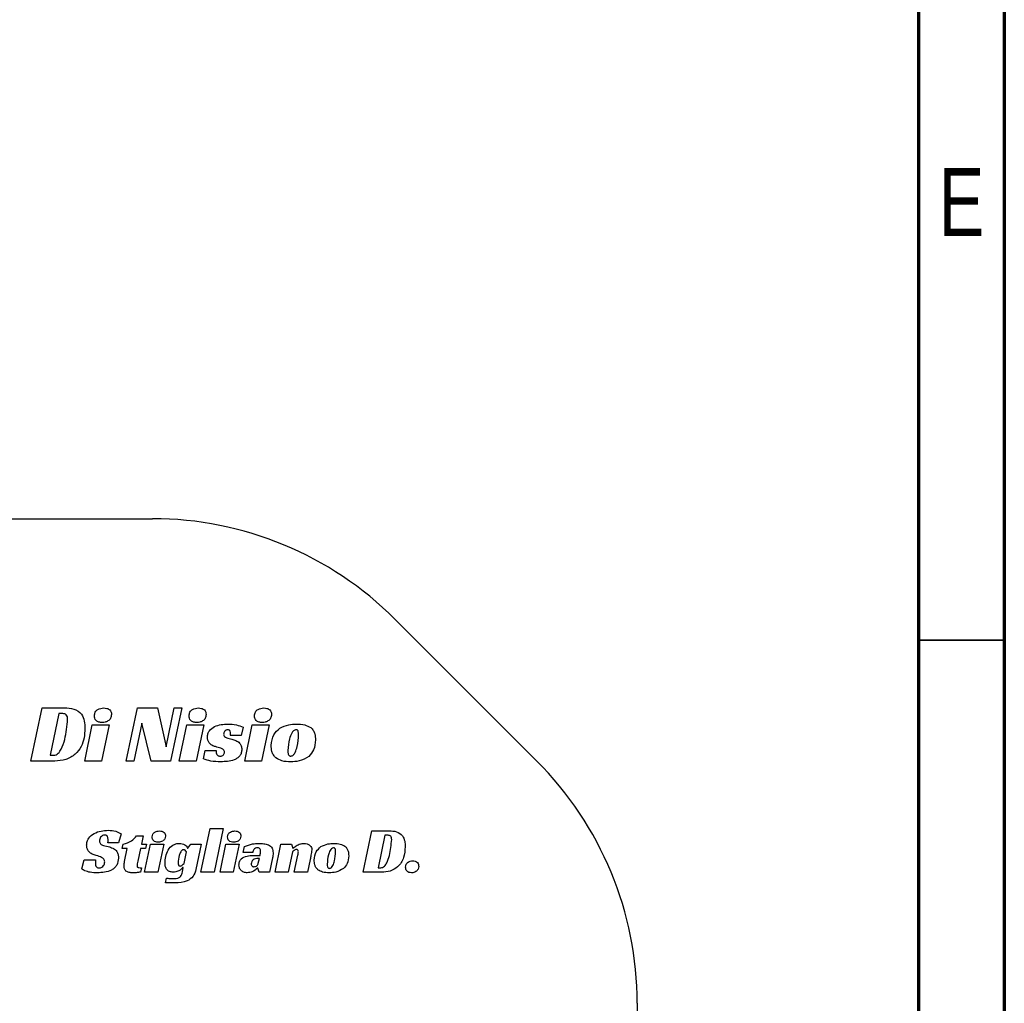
# Model space of a CAD drawing. Header units: millimetres. Extents: x 15 to 205, y 5 to 292.
# Tile 5 of 6: x 148 to 205, y 177 to 235. Entities that reach past the tile are written whole.
import ezdxf

# ---------------------------------------------------------------- set-up
doc = ezdxf.new("R2010")
doc.units = ezdxf.units.MM
doc.styles.add('SLDTEXTSTYLE0', font='TXT', dxfattribs={"width": 0.75})

msp = doc.modelspace()

# ---------------------------------------------------------------- linework, layer by layer
at = {"color": 7, "linetype": 'Continuous', "lineweight": 70}
for p, q in [((205, 292), (205, 5)), ((200, 287), (200, 10))]:
    msp.add_line(p, q, dxfattribs=at)
at = {"color": 7, "linetype": 'Continuous', "lineweight": 25}
for p, q in [((73.855, 205.593), (155.286, 205.593)), ((177.713, 191.451), (169.429, 199.735)), ((148.186, 191.451), (148.841, 194.55)), ((148.841, 194.55), (150.145, 194.55)), ((153.755, 191.451), (154.41, 194.55)), ((154.41, 194.55), (155.569, 194.55)), ((155.569, 194.55), (156.078, 192.269)), ((156.078, 192.269), (156.558, 194.55)), ((157.004, 194.55), (156.34, 191.451)), ((156.558, 194.55), (157.004, 194.55)), ((149.825, 194.218), (149.307, 191.783)), ((150.058, 194.218), (149.825, 194.218)), ((151.326, 191.451), (151.768, 193.562)), ((151.768, 193.562), (152.762, 193.562)), ((152.762, 193.562), (152.311, 191.451)), ((154.666, 193.659), (154.191, 191.451)), ((155.205, 191.451), (154.666, 193.659)), ((156.85, 191.451), (157.291, 193.562)), ((157.291, 193.562), (158.286, 193.562)), ((158.286, 193.562), (157.835, 191.451)), ((160.567, 193.426), (160.456, 192.934)), ((160.667, 191.451), (161.109, 193.562)), ((161.109, 193.562), (162.103, 193.562)), ((162.103, 193.562), (161.652, 191.451)), ((160.456, 192.934), (159.825, 192.934)), ((158.253, 191.579), (158.355, 192.073)), ((158.355, 192.073), (159.01, 192.073)), ((149.578, 191.451), (148.186, 191.451)), ((149.307, 191.783), (149.515, 191.783)), ((152.311, 191.451), (151.326, 191.451)), ((154.191, 191.451), (153.755, 191.451)), ((156.34, 191.451), (155.205, 191.451)), ((157.835, 191.451), (156.85, 191.451)), ((161.652, 191.451), (160.667, 191.451)), ((158.108, 184.962), (158.644, 187.512)), ((158.644, 187.512), (159.417, 187.512)), ((159.417, 187.512), (158.878, 184.962)), ((167.577, 184.962), (168.086, 187.373)), ((168.086, 187.373), (169.101, 187.373)), ((153.447, 187.2), (153.308, 186.674)), ((154.354, 187.093), (154.743, 187.093)), ((154.743, 187.093), (154.633, 186.604)), ((168.852, 187.114), (168.449, 185.221)), ((169.033, 187.114), (168.852, 187.114)), ((153.308, 186.674), (152.681, 186.674)), ((153.516, 186.346), (153.569, 186.595)), ((153.81, 186.346), (153.516, 186.346)), ((153.652, 185.585), (153.81, 186.346)), ((154.58, 186.346), (154.425, 185.599)), ((154.878, 186.346), (154.58, 186.346)), ((154.633, 186.604), (154.927, 186.604)), ((154.825, 184.962), (155.168, 186.604)), ((154.927, 186.604), (154.878, 186.346)), ((155.168, 186.604), (155.942, 186.604)), ((155.942, 186.604), (155.591, 184.962)), ((157.327, 186.355), (157.35, 186.355)), ((157.35, 186.355), (157.519, 186.604)), ((157.519, 186.604), (158.131, 186.604)), ((158.131, 186.604), (157.821, 185.127)), ((159.226, 184.962), (159.569, 186.604)), ((159.569, 186.604), (160.343, 186.604)), ((160.343, 186.604), (159.992, 184.962)), ((160.581, 186.11), (160.653, 186.454)), ((162.44, 184.962), (162.783, 186.604)), ((162.783, 186.604), (163.398, 186.604)), ((163.398, 186.604), (163.466, 186.359)), ((163.466, 186.359), (163.488, 186.359)), ((151.169, 185.151), (151.297, 185.675)), ((151.297, 185.675), (151.961, 185.675)), ((157.123, 185.477), (157.263, 186.142)), ((161.132, 186.11), (160.581, 186.11)), ((161.521, 185.766), (161.453, 185.766)), ((161.461, 185.481), (161.521, 185.766)), ((162.29, 185.799), (162.113, 184.962)), ((163.458, 186.15), (163.209, 184.962)), ((163.56, 184.962), (163.768, 185.958)), ((164.484, 185.704), (164.326, 184.962)), ((154.644, 185.221), (154.588, 184.97)), ((157.026, 184.989), (157.071, 185.237)), ((157.071, 185.237), (157.044, 185.237)), ((161.438, 185.199), (161.415, 185.199)), ((161.506, 184.962), (161.438, 185.199)), ((168.449, 185.221), (168.611, 185.221)), ((155.591, 184.962), (154.825, 184.962)), ((156.037, 184.345), (156.109, 184.613)), ((158.878, 184.962), (158.108, 184.962)), ((159.992, 184.962), (159.226, 184.962)), ((162.113, 184.962), (161.506, 184.962)), ((163.209, 184.962), (162.44, 184.962)), ((164.326, 184.962), (163.56, 184.962)), ((168.66, 184.962), (167.577, 184.962)), ((183.571, 177.309), (183.571, 135.593))]:
    msp.add_line(p, q, dxfattribs=at)
at = {"color": 7, "linetype": 'Continuous', "lineweight": 35}
msp.add_line((200, 198.5), (205, 198.5), dxfattribs=at)
at = {"color": 7, "linetype": 'Continuous', "lineweight": 25}
for centre, start, end in [((155.286, 185.593), 45, 90), ((163.571, 177.309), 0, 45)]:
    msp.add_arc(centre, 20, start, end, dxfattribs=at)
for points, knots in [([(150.145, 194.55), (150.33, 194.545), (150.696, 194.534), (151.159, 194.242), (151.327, 193.785), (151.338, 193.498), (151.344, 193.354)], [0, 0, 0, 0, 0.2813632, 0.5583261, 0.7786017, 1, 1, 1, 1]), ([(151.894, 194.091), (151.904, 194.165), (151.923, 194.315), (152.127, 194.513), (152.319, 194.536), (152.437, 194.55)], [0, 0, 0, 0, 0.280032, 0.55997, 1, 1, 1, 1]), ([(152.437, 194.55), (152.5, 194.545), (152.625, 194.535), (152.787, 194.451), (152.879, 194.309), (152.885, 194.21), (152.888, 194.16)], [0, 0, 0, 0, 0.280598, 0.560399, 0.779646, 1, 1, 1, 1]), ([(157.418, 194.091), (157.427, 194.165), (157.447, 194.315), (157.651, 194.513), (157.843, 194.536), (157.961, 194.55)], [0, 0, 0, 0, 0.2800319, 0.5599705, 1, 1, 1, 1]), ([(157.961, 194.55), (158.024, 194.545), (158.149, 194.535), (158.311, 194.451), (158.403, 194.309), (158.409, 194.21), (158.412, 194.16)], [0, 0, 0, 0, 0.280598, 0.560399, 0.779646, 1, 1, 1, 1]), ([(161.235, 194.091), (161.245, 194.165), (161.264, 194.315), (161.468, 194.513), (161.661, 194.536), (161.778, 194.55)], [0, 0, 0, 0, 0.2800319, 0.5599705, 1, 1, 1, 1]), ([(161.778, 194.55), (161.841, 194.545), (161.967, 194.535), (162.128, 194.451), (162.22, 194.309), (162.226, 194.21), (162.23, 194.16)], [0, 0, 0, 0, 0.280598, 0.560399, 0.779646, 1, 1, 1, 1]), ([(149.515, 191.783), (149.565, 191.789), (149.666, 191.801), (149.827, 191.93), (150.019, 192.225), (150.236, 192.898), (150.292, 193.496), (150.33, 193.894)], [0, 0, 0, 0, 0.062279, 0.124676, 0.249608, 0.499624, 1, 1, 1, 1]), ([(150.33, 193.894), (150.327, 193.939), (150.322, 194.029), (150.272, 194.152), (150.165, 194.212), (150.094, 194.216), (150.058, 194.218)], [0, 0, 0, 0, 0.2809293, 0.5600504, 0.779265, 1, 1, 1, 1]), ([(152.349, 193.696), (152.286, 193.701), (152.158, 193.711), (151.994, 193.795), (151.903, 193.94), (151.897, 194.04), (151.894, 194.091)], [0, 0, 0, 0, 0.280652, 0.560407, 0.779572, 1, 1, 1, 1]), ([(152.888, 194.16), (152.878, 194.086), (152.857, 193.937), (152.7, 193.786), (152.524, 193.709), (152.408, 193.701), (152.349, 193.696)], [0, 0, 0, 0, 0.27852, 0.558234, 0.779, 1, 1, 1, 1]), ([(157.873, 193.696), (157.81, 193.701), (157.682, 193.711), (157.518, 193.795), (157.427, 193.94), (157.421, 194.04), (157.418, 194.091)], [0, 0, 0, 0, 0.280652, 0.560407, 0.779572, 1, 1, 1, 1]), ([(158.412, 194.16), (158.402, 194.086), (158.381, 193.937), (158.224, 193.786), (158.048, 193.709), (157.932, 193.701), (157.873, 193.696)], [0, 0, 0, 0, 0.27852, 0.558234, 0.779, 1, 1, 1, 1]), ([(161.691, 193.696), (161.627, 193.701), (161.5, 193.711), (161.335, 193.795), (161.244, 193.94), (161.238, 194.04), (161.235, 194.091)], [0, 0, 0, 0, 0.2806519, 0.5604068, 0.7795717, 1, 1, 1, 1]), ([(162.23, 194.16), (162.219, 194.086), (162.198, 193.937), (162.041, 193.786), (161.866, 193.709), (161.749, 193.701), (161.691, 193.696)], [0, 0, 0, 0, 0.27852, 0.558234, 0.779, 1, 1, 1, 1]), ([(151.344, 193.354), (151.333, 193.171), (151.313, 192.805), (151.14, 192.275), (150.781, 191.806), (150.228, 191.489), (149.795, 191.464), (149.578, 191.451)], [0, 0, 0, 0, 0.1871601, 0.3740048, 0.5605203, 0.7799087, 1, 1, 1, 1]), ([(158.496, 192.85), (158.499, 192.916), (158.507, 193.047), (158.63, 193.284), (158.903, 193.483), (159.283, 193.589), (159.544, 193.601), (159.675, 193.607)], [0, 0, 0, 0, 0.125215, 0.250205, 0.498862, 0.749139, 1, 1, 1, 1]), ([(159.684, 193.275), (159.648, 193.268), (159.575, 193.254), (159.493, 193.186), (159.443, 193.103), (159.439, 193.045), (159.437, 193.016)], [0, 0, 0, 0, 0.2786368, 0.5591846, 0.7794827, 1, 1, 1, 1]), ([(159.675, 193.607), (159.847, 193.6), (160.155, 193.589), (160.441, 193.476), (160.567, 193.426)], [0, 0, 0, 0, 0.560238, 1, 1, 1, 1]), ([(159.839, 193.037), (159.835, 193.091), (159.83, 193.158), (159.793, 193.23), (159.752, 193.267), (159.712, 193.272), (159.684, 193.275)], [0, 0, 0, 0, 0.500047, 0.62586, 0.751175, 1, 1, 1, 1]), ([(162.211, 192.357), (162.237, 192.581), (162.284, 192.981), (162.58, 193.249), (162.711, 193.367)], [0, 0, 0, 0, 0.559326, 1, 1, 1, 1]), ([(162.711, 193.367), (162.883, 193.449), (163.191, 193.596), (163.531, 193.603), (163.681, 193.607)], [0, 0, 0, 0, 0.558638, 1, 1, 1, 1]), ([(163.671, 193.275), (163.614, 193.259), (163.498, 193.228), (163.373, 193.019), (163.226, 192.643), (163.199, 192.292), (163.181, 192.057)], [0, 0, 0, 0, 0.123117, 0.248248, 0.498834, 1, 1, 1, 1]), ([(163.812, 192.995), (163.811, 193.054), (163.809, 193.129), (163.783, 193.214), (163.757, 193.252), (163.716, 193.273), (163.686, 193.274), (163.671, 193.275)], [0, 0, 0, 0, 0.4999802, 0.6253511, 0.7498339, 0.8748809, 1, 1, 1, 1]), ([(163.681, 193.607), (163.847, 193.604), (164.144, 193.601), (164.405, 193.462), (164.52, 193.401)], [0, 0, 0, 0, 0.561309, 1, 1, 1, 1]), ([(164.52, 193.401), (164.573, 193.349), (164.68, 193.245), (164.78, 192.993), (164.79, 192.802), (164.796, 192.685)], [0, 0, 0, 0, 0.27964, 0.559791, 1, 1, 1, 1]), ([(158.962, 192.289), (158.89, 192.312), (158.748, 192.356), (158.59, 192.499), (158.504, 192.674), (158.498, 192.791), (158.496, 192.85)], [0, 0, 0, 0, 0.280485, 0.559697, 0.779634, 1, 1, 1, 1]), ([(159.437, 193.016), (159.438, 192.99), (159.442, 192.94), (159.501, 192.855), (159.662, 192.776), (159.809, 192.746), (159.907, 192.727)], [0, 0, 0, 0, 0.124982, 0.249442, 0.498836, 1, 1, 1, 1]), ([(159.825, 192.934), (159.829, 192.953), (159.837, 192.987), (159.839, 193.022), (159.839, 193.037)], [0, 0, 0, 0, 0.560163, 1, 1, 1, 1]), ([(159.907, 192.727), (159.99, 192.704), (160.154, 192.658), (160.361, 192.528), (160.481, 192.333), (160.49, 192.198), (160.494, 192.13)], [0, 0, 0, 0, 0.280976, 0.5604688, 0.7799521, 1, 1, 1, 1]), ([(163.351, 191.738), (163.381, 191.742), (163.44, 191.749), (163.536, 191.826), (163.644, 192.004), (163.77, 192.403), (163.795, 192.758), (163.812, 192.995)], [0, 0, 0, 0, 0.062285, 0.124899, 0.24982, 0.499806, 1, 1, 1, 1]), ([(164.796, 192.685), (164.78, 192.481), (164.752, 192.115), (164.513, 191.84), (164.408, 191.72)], [0, 0, 0, 0, 0.560143, 1, 1, 1, 1]), ([(159.495, 191.967), (159.491, 191.995), (159.482, 192.051), (159.402, 192.132), (159.23, 192.221), (159.069, 192.262), (158.962, 192.289)], [0, 0, 0, 0, 0.1241825, 0.2490229, 0.4990297, 1, 1, 1, 1]), ([(159.01, 192.073), (159.008, 192.056), (159.004, 192.025), (159.005, 191.994), (159.005, 191.981)], [0, 0, 0, 0, 0.5597138, 1, 1, 1, 1]), ([(159.005, 191.981), (159.007, 191.945), (159.011, 191.874), (159.063, 191.782), (159.149, 191.741), (159.205, 191.739), (159.233, 191.738)], [0, 0, 0, 0, 0.280753, 0.559503, 0.779008, 1, 1, 1, 1]), ([(159.233, 191.738), (159.27, 191.74), (159.343, 191.743), (159.43, 191.803), (159.48, 191.883), (159.49, 191.939), (159.495, 191.967)], [0, 0, 0, 0, 0.280748, 0.55958, 0.780247, 1, 1, 1, 1]), ([(160.494, 192.13), (160.49, 192.063), (160.481, 191.928), (160.385, 191.746), (160.236, 191.608), (159.995, 191.486), (159.663, 191.417), (159.396, 191.41), (159.262, 191.406)], [0, 0, 0, 0, 0.124949, 0.24962, 0.374541, 0.499628, 0.749517, 1, 1, 1, 1]), ([(162.488, 191.636), (162.436, 191.69), (162.333, 191.798), (162.229, 192.048), (162.218, 192.24), (162.211, 192.357)], [0, 0, 0, 0, 0.279916, 0.559984, 1, 1, 1, 1]), ([(163.181, 192.057), (163.183, 191.989), (163.185, 191.888), (163.241, 191.779), (163.3, 191.742), (163.334, 191.739), (163.351, 191.738)], [0, 0, 0, 0, 0.500547, 0.749529, 0.87462, 1, 1, 1, 1]), ([(159.262, 191.406), (159.068, 191.41), (158.722, 191.416), (158.396, 191.529), (158.253, 191.579)], [0, 0, 0, 0, 0.560297, 1, 1, 1, 1]), ([(163.341, 191.406), (163.169, 191.408), (162.864, 191.413), (162.602, 191.568), (162.488, 191.636)], [0, 0, 0, 0, 0.5616, 1, 1, 1, 1]), ([(164.408, 191.72), (164.223, 191.612), (163.892, 191.419), (163.51, 191.41), (163.341, 191.406)], [0, 0, 0, 0, 0.55799, 1, 1, 1, 1]), ([(151.44, 186.541), (151.444, 186.612), (151.453, 186.755), (151.583, 187.015), (151.869, 187.244), (152.277, 187.382), (152.562, 187.399), (152.704, 187.408)], [0, 0, 0, 0, 0.125188, 0.250082, 0.499158, 0.749317, 1, 1, 1, 1]), ([(152.704, 187.408), (152.853, 187.402), (153.118, 187.391), (153.347, 187.258), (153.447, 187.2)], [0, 0, 0, 0, 0.560647, 1, 1, 1, 1]), ([(155.266, 187.016), (155.274, 187.074), (155.289, 187.19), (155.448, 187.344), (155.597, 187.362), (155.689, 187.373)], [0, 0, 0, 0, 0.280032, 0.55997, 1, 1, 1, 1]), ([(155.689, 187.373), (155.738, 187.369), (155.835, 187.361), (155.961, 187.296), (156.033, 187.186), (156.037, 187.108), (156.04, 187.07)], [0, 0, 0, 0, 0.280598, 0.560399, 0.779646, 1, 1, 1, 1]), ([(159.668, 187.016), (159.675, 187.074), (159.69, 187.19), (159.849, 187.344), (159.999, 187.362), (160.09, 187.373)], [0, 0, 0, 0, 0.280032, 0.55997, 1, 1, 1, 1]), ([(160.09, 187.373), (160.139, 187.369), (160.237, 187.361), (160.362, 187.296), (160.434, 187.186), (160.439, 187.108), (160.441, 187.07)], [0, 0, 0, 0, 0.280598, 0.560399, 0.779646, 1, 1, 1, 1]), ([(169.101, 187.373), (169.244, 187.369), (169.529, 187.361), (169.89, 187.133), (170.02, 186.778), (170.029, 186.555), (170.033, 186.443)], [0, 0, 0, 0, 0.281363, 0.558326, 0.778602, 1, 1, 1, 1]), ([(152.504, 187.132), (152.455, 187.124), (152.358, 187.108), (152.258, 187.008), (152.197, 186.898), (152.191, 186.821), (152.187, 186.783)], [0, 0, 0, 0, 0.278247, 0.558479, 0.779322, 1, 1, 1, 1]), ([(152.187, 186.783), (152.189, 186.751), (152.192, 186.688), (152.271, 186.584), (152.476, 186.497), (152.658, 186.459), (152.779, 186.433)], [0, 0, 0, 0, 0.124977, 0.249246, 0.498515, 1, 1, 1, 1]), ([(152.693, 186.83), (152.691, 186.899), (152.688, 186.985), (152.641, 187.076), (152.603, 187.111), (152.555, 187.13), (152.521, 187.132), (152.504, 187.132)], [0, 0, 0, 0, 0.499349, 0.624653, 0.749907, 0.874744, 1, 1, 1, 1]), ([(152.681, 186.674), (152.685, 186.703), (152.693, 186.755), (152.693, 186.807), (152.693, 186.83)], [0, 0, 0, 0, 0.559879, 1, 1, 1, 1]), ([(153.569, 186.595), (153.745, 186.643), (154.06, 186.729), (154.264, 186.982), (154.354, 187.093)], [0, 0, 0, 0, 0.558766, 1, 1, 1, 1]), ([(155.621, 186.709), (155.571, 186.713), (155.472, 186.72), (155.344, 186.786), (155.273, 186.898), (155.269, 186.976), (155.266, 187.016)], [0, 0, 0, 0, 0.280652, 0.560407, 0.779572, 1, 1, 1, 1]), ([(156.04, 187.07), (156.032, 187.012), (156.016, 186.896), (155.894, 186.779), (155.757, 186.719), (155.666, 186.712), (155.621, 186.709)], [0, 0, 0, 0, 0.2785197, 0.5582337, 0.7790004, 1, 1, 1, 1]), ([(160.022, 186.709), (159.972, 186.713), (159.873, 186.72), (159.746, 186.786), (159.675, 186.898), (159.67, 186.976), (159.668, 187.016)], [0, 0, 0, 0, 0.280652, 0.560407, 0.779572, 1, 1, 1, 1]), ([(160.441, 187.07), (160.433, 187.012), (160.417, 186.896), (160.295, 186.779), (160.158, 186.719), (160.067, 186.712), (160.022, 186.709)], [0, 0, 0, 0, 0.27852, 0.558234, 0.779, 1, 1, 1, 1]), ([(168.611, 185.221), (168.65, 185.225), (168.728, 185.235), (168.854, 185.335), (169.003, 185.565), (169.172, 186.088), (169.215, 186.553), (169.245, 186.863)], [0, 0, 0, 0, 0.062279, 0.124676, 0.249608, 0.499624, 1, 1, 1, 1]), ([(169.245, 186.863), (169.243, 186.898), (169.239, 186.968), (169.199, 187.063), (169.116, 187.11), (169.061, 187.113), (169.033, 187.114)], [0, 0, 0, 0, 0.2809293, 0.5600504, 0.779265, 1, 1, 1, 1]), ([(152.006, 185.929), (151.924, 185.953), (151.761, 186.001), (151.565, 186.144), (151.451, 186.339), (151.444, 186.474), (151.44, 186.541)], [0, 0, 0, 0, 0.2809958, 0.560153, 0.7798376, 1, 1, 1, 1]), ([(152.779, 186.433), (152.861, 186.408), (153.023, 186.357), (153.207, 186.196), (153.291, 185.99), (153.297, 185.857), (153.3, 185.79)], [0, 0, 0, 0, 0.280803, 0.559413, 0.77939, 1, 1, 1, 1]), ([(156.014, 185.491), (156.024, 185.623), (156.043, 185.887), (156.173, 186.269), (156.406, 186.522), (156.652, 186.629), (156.785, 186.636), (156.852, 186.639)], [0, 0, 0, 0, 0.250632, 0.500996, 0.749585, 0.874663, 1, 1, 1, 1]), ([(157.097, 186.272), (157.06, 186.263), (156.986, 186.245), (156.906, 186.111), (156.812, 185.873), (156.791, 185.65), (156.776, 185.501)], [0, 0, 0, 0, 0.123286, 0.248247, 0.498846, 1, 1, 1, 1]), ([(156.852, 186.639), (156.908, 186.636), (157.019, 186.63), (157.167, 186.575), (157.277, 186.477), (157.31, 186.396), (157.327, 186.355)], [0, 0, 0, 0, 0.280464, 0.560262, 0.780017, 1, 1, 1, 1]), ([(157.263, 186.142), (157.24, 186.176), (157.208, 186.224), (157.146, 186.267), (157.113, 186.27), (157.097, 186.272)], [0, 0, 0, 0, 0.561165, 0.780501, 1, 1, 1, 1]), ([(160.653, 186.454), (160.805, 186.516), (161.077, 186.627), (161.369, 186.635), (161.498, 186.639)], [0, 0, 0, 0, 0.559426, 1, 1, 1, 1]), ([(161.408, 186.381), (161.367, 186.378), (161.286, 186.373), (161.174, 186.272), (161.148, 186.172), (161.132, 186.11)], [0, 0, 0, 0, 0.280806, 0.559674, 1, 1, 1, 1]), ([(161.593, 186.185), (161.59, 186.214), (161.584, 186.27), (161.546, 186.347), (161.476, 186.379), (161.43, 186.38), (161.408, 186.381)], [0, 0, 0, 0, 0.280479, 0.559323, 0.778944, 1, 1, 1, 1]), ([(161.498, 186.639), (161.592, 186.637), (161.78, 186.633), (162.012, 186.579), (162.175, 186.482), (162.301, 186.336), (162.313, 186.191), (162.321, 186.095)], [0, 0, 0, 0, 0.250945, 0.501195, 0.626398, 0.751407, 1, 1, 1, 1]), ([(163.685, 186.283), (163.659, 186.28), (163.609, 186.274), (163.534, 186.22), (163.487, 186.176), (163.458, 186.15)], [0, 0, 0, 0, 0.279273, 0.559135, 1, 1, 1, 1]), ([(163.488, 186.359), (163.52, 186.387), (163.576, 186.437), (163.638, 186.479), (163.666, 186.497)], [0, 0, 0, 0, 0.559858, 1, 1, 1, 1]), ([(163.666, 186.497), (163.747, 186.542), (163.892, 186.622), (164.057, 186.634), (164.129, 186.639)], [0, 0, 0, 0, 0.560355, 1, 1, 1, 1]), ([(163.798, 186.153), (163.796, 186.172), (163.794, 186.208), (163.77, 186.255), (163.728, 186.28), (163.699, 186.282), (163.685, 186.283)], [0, 0, 0, 0, 0.280489, 0.560115, 0.779772, 1, 1, 1, 1]), ([(164.129, 186.639), (164.191, 186.635), (164.315, 186.626), (164.471, 186.541), (164.569, 186.409), (164.578, 186.311), (164.582, 186.262)], [0, 0, 0, 0, 0.2807419, 0.5606094, 0.7800506, 1, 1, 1, 1]), ([(164.582, 186.262), (164.568, 186.157), (164.543, 185.97), (164.502, 185.785), (164.484, 185.704)], [0, 0, 0, 0, 0.559699, 1, 1, 1, 1]), ([(164.723, 185.667), (164.743, 185.841), (164.779, 186.153), (165.01, 186.361), (165.112, 186.452)], [0, 0, 0, 0, 0.559326, 1, 1, 1, 1]), ([(165.112, 186.452), (165.246, 186.516), (165.485, 186.631), (165.749, 186.637), (165.866, 186.639)], [0, 0, 0, 0, 0.558638, 1, 1, 1, 1]), ([(165.858, 186.381), (165.814, 186.369), (165.724, 186.345), (165.627, 186.182), (165.513, 185.89), (165.492, 185.616), (165.478, 185.434)], [0, 0, 0, 0, 0.123117, 0.248248, 0.498834, 1, 1, 1, 1]), ([(165.968, 186.163), (165.967, 186.21), (165.966, 186.268), (165.946, 186.334), (165.925, 186.363), (165.893, 186.379), (165.87, 186.38), (165.858, 186.381)], [0, 0, 0, 0, 0.49998, 0.625351, 0.749834, 0.874881, 1, 1, 1, 1]), ([(165.866, 186.639), (165.996, 186.637), (166.227, 186.634), (166.43, 186.527), (166.519, 186.479)], [0, 0, 0, 0, 0.561309, 1, 1, 1, 1]), ([(166.519, 186.479), (166.56, 186.439), (166.643, 186.358), (166.721, 186.161), (166.729, 186.013), (166.734, 185.922)], [0, 0, 0, 0, 0.27964, 0.559791, 1, 1, 1, 1]), ([(170.033, 186.443), (170.018, 186.228), (169.989, 185.8), (169.658, 185.273), (169.166, 184.992), (168.829, 184.972), (168.66, 184.962)], [0, 0, 0, 0, 0.280731, 0.559488, 0.779392, 1, 1, 1, 1]), ([(151.961, 185.675), (151.958, 185.64), (151.952, 185.578), (151.95, 185.516), (151.949, 185.489)], [0, 0, 0, 0, 0.56, 1, 1, 1, 1]), ([(152.493, 185.564), (152.491, 185.592), (152.488, 185.647), (152.434, 185.746), (152.27, 185.856), (152.112, 185.9), (152.006, 185.929)], [0, 0, 0, 0, 0.125102, 0.249928, 0.498911, 1, 1, 1, 1]), ([(153.3, 185.79), (153.284, 185.646), (153.26, 185.428), (153.071, 185.204), (152.834, 185.042), (152.483, 184.943), (152.198, 184.933), (152.055, 184.928)], [0, 0, 0, 0, 0.248289, 0.373556, 0.498872, 0.749041, 1, 1, 1, 1]), ([(160.332, 185.388), (160.337, 185.452), (160.345, 185.58), (160.498, 185.795), (160.801, 185.929), (161.182, 185.944), (161.435, 185.942), (161.562, 185.94)], [0, 0, 0, 0, 0.125031, 0.24951, 0.498144, 0.748746, 1, 1, 1, 1]), ([(161.453, 185.766), (161.4, 185.763), (161.293, 185.757), (161.155, 185.692), (161.066, 185.581), (161.055, 185.497), (161.049, 185.455)], [0, 0, 0, 0, 0.2807862, 0.5603538, 0.7801423, 1, 1, 1, 1]), ([(161.562, 185.94), (161.571, 185.986), (161.586, 186.067), (161.591, 186.149), (161.593, 186.185)], [0, 0, 0, 0, 0.560155, 1, 1, 1, 1]), ([(162.321, 186.095), (162.319, 186.04), (162.315, 185.94), (162.298, 185.842), (162.29, 185.799)], [0, 0, 0, 0, 0.559923, 1, 1, 1, 1]), ([(163.768, 185.958), (163.775, 185.995), (163.789, 186.059), (163.795, 186.125), (163.798, 186.153)], [0, 0, 0, 0, 0.560302, 1, 1, 1, 1]), ([(164.938, 185.107), (164.898, 185.149), (164.818, 185.233), (164.737, 185.427), (164.729, 185.576), (164.723, 185.667)], [0, 0, 0, 0, 0.279916, 0.559984, 1, 1, 1, 1]), ([(165.61, 185.186), (165.633, 185.189), (165.679, 185.194), (165.753, 185.254), (165.838, 185.393), (165.936, 185.703), (165.955, 185.979), (165.968, 186.163)], [0, 0, 0, 0, 0.062285, 0.124899, 0.24982, 0.499806, 1, 1, 1, 1]), ([(166.734, 185.922), (166.721, 185.763), (166.699, 185.479), (166.514, 185.265), (166.432, 185.171)], [0, 0, 0, 0, 0.560143, 1, 1, 1, 1]), ([(170.057, 185.256), (170.064, 185.313), (170.078, 185.429), (170.194, 185.551), (170.329, 185.615), (170.419, 185.622), (170.464, 185.626)], [0, 0, 0, 0, 0.279095, 0.55833, 0.779132, 1, 1, 1, 1]), ([(170.464, 185.626), (170.516, 185.622), (170.619, 185.614), (170.75, 185.54), (170.816, 185.42), (170.821, 185.339), (170.823, 185.298)], [0, 0, 0, 0, 0.280519, 0.559971, 0.779462, 1, 1, 1, 1]), ([(151.342, 185.039), (151.306, 185.055), (151.243, 185.083), (151.191, 185.131), (151.169, 185.151)], [0, 0, 0, 0, 0.560281, 1, 1, 1, 1]), ([(151.949, 185.489), (151.952, 185.45), (151.959, 185.374), (152.005, 185.274), (152.089, 185.214), (152.149, 185.209), (152.18, 185.207)], [0, 0, 0, 0, 0.280742, 0.560528, 0.780074, 1, 1, 1, 1]), ([(152.18, 185.207), (152.229, 185.215), (152.327, 185.231), (152.426, 185.334), (152.482, 185.449), (152.489, 185.526), (152.493, 185.564)], [0, 0, 0, 0, 0.278267, 0.558198, 0.779126, 1, 1, 1, 1]), ([(153.622, 185.318), (153.623, 185.368), (153.626, 185.458), (153.644, 185.546), (153.652, 185.585)], [0, 0, 0, 0, 0.560011, 1, 1, 1, 1]), ([(154.127, 184.928), (154.059, 184.929), (153.922, 184.933), (153.735, 185.001), (153.63, 185.155), (153.625, 185.263), (153.622, 185.318)], [0, 0, 0, 0, 0.281533, 0.560399, 0.779412, 1, 1, 1, 1]), ([(154.425, 185.599), (154.415, 185.55), (154.396, 185.463), (154.388, 185.374), (154.384, 185.335)], [0, 0, 0, 0, 0.560253, 1, 1, 1, 1]), ([(154.384, 185.335), (154.385, 185.322), (154.386, 185.295), (154.405, 185.256), (154.442, 185.236), (154.522, 185.223), (154.59, 185.222), (154.644, 185.221)], [0, 0, 0, 0, 0.125121, 0.24987, 0.374229, 0.499458, 1, 1, 1, 1]), ([(156.497, 184.962), (156.42, 184.968), (156.267, 184.979), (156.092, 185.124), (156.024, 185.311), (156.018, 185.431), (156.014, 185.491)], [0, 0, 0, 0, 0.280312, 0.5583036, 0.7787823, 1, 1, 1, 1]), ([(157.044, 185.237), (157.007, 185.19), (156.933, 185.097), (156.744, 184.987), (156.591, 184.972), (156.497, 184.962)], [0, 0, 0, 0, 0.280436, 0.560878, 1, 1, 1, 1]), ([(157.821, 185.127), (157.778, 184.983), (157.691, 184.694), (157.232, 184.369), (156.849, 184.347), (156.614, 184.334)], [0, 0, 0, 0, 0.280124, 0.559435, 1, 1, 1, 1]), ([(156.776, 185.501), (156.779, 185.46), (156.782, 185.41), (156.809, 185.356), (156.839, 185.327), (156.869, 185.323), (156.89, 185.321)], [0, 0, 0, 0, 0.49989, 0.625846, 0.751105, 1, 1, 1, 1]), ([(156.89, 185.321), (156.916, 185.326), (156.969, 185.337), (157.049, 185.394), (157.095, 185.445), (157.123, 185.477)], [0, 0, 0, 0, 0.2788049, 0.5595412, 1, 1, 1, 1]), ([(160.815, 184.928), (160.745, 184.934), (160.605, 184.947), (160.436, 185.062), (160.343, 185.222), (160.336, 185.333), (160.332, 185.388)], [0, 0, 0, 0, 0.280436, 0.55944, 0.779433, 1, 1, 1, 1]), ([(161.415, 185.199), (161.318, 185.115), (161.143, 184.964), (160.916, 184.939), (160.815, 184.928)], [0, 0, 0, 0, 0.559287, 1, 1, 1, 1]), ([(161.049, 185.455), (161.05, 185.43), (161.053, 185.38), (161.093, 185.319), (161.149, 185.283), (161.188, 185.28), (161.208, 185.278)], [0, 0, 0, 0, 0.280438, 0.55938, 0.779683, 1, 1, 1, 1]), ([(161.208, 185.278), (161.24, 185.282), (161.306, 185.291), (161.383, 185.343), (161.439, 185.407), (161.453, 185.457), (161.461, 185.481)], [0, 0, 0, 0, 0.279421, 0.559689, 0.779894, 1, 1, 1, 1]), ([(165.602, 184.928), (165.468, 184.929), (165.231, 184.933), (165.027, 185.054), (164.938, 185.107)], [0, 0, 0, 0, 0.5616, 1, 1, 1, 1]), ([(165.478, 185.434), (165.479, 185.381), (165.481, 185.302), (165.525, 185.218), (165.57, 185.189), (165.596, 185.187), (165.61, 185.186)], [0, 0, 0, 0, 0.500547, 0.749529, 0.87462, 1, 1, 1, 1]), ([(166.432, 185.171), (166.288, 185.088), (166.03, 184.938), (165.733, 184.931), (165.602, 184.928)], [0, 0, 0, 0, 0.55799, 1, 1, 1, 1]), ([(170.401, 184.928), (170.35, 184.932), (170.25, 184.941), (170.125, 185.019), (170.064, 185.137), (170.059, 185.216), (170.057, 185.256)], [0, 0, 0, 0, 0.280426, 0.559899, 0.779366, 1, 1, 1, 1]), ([(170.823, 185.298), (170.815, 185.239), (170.8, 185.121), (170.677, 185.001), (170.539, 184.938), (170.447, 184.931), (170.401, 184.928)], [0, 0, 0, 0, 0.2788725, 0.5582493, 0.7791446, 1, 1, 1, 1]), ([(152.055, 184.928), (151.919, 184.93), (151.676, 184.934), (151.444, 185.007), (151.342, 185.039)], [0, 0, 0, 0, 0.560142, 1, 1, 1, 1]), ([(154.588, 184.97), (154.502, 184.955), (154.35, 184.929), (154.195, 184.928), (154.127, 184.928)], [0, 0, 0, 0, 0.559658, 1, 1, 1, 1]), ([(156.109, 184.613), (156.195, 184.604), (156.349, 184.588), (156.504, 184.591), (156.573, 184.592)], [0, 0, 0, 0, 0.559757, 1, 1, 1, 1]), ([(156.573, 184.592), (156.636, 184.593), (156.763, 184.596), (156.973, 184.719), (157.006, 184.886), (157.026, 184.989)], [0, 0, 0, 0, 0.282069, 0.560116, 1, 1, 1, 1]), ([(156.614, 184.334), (156.506, 184.332), (156.314, 184.33), (156.122, 184.34), (156.037, 184.345)], [0, 0, 0, 0, 0.560505, 1, 1, 1, 1])]:
    msp.add_open_spline(points, degree=3, knots=knots, dxfattribs=at)

# ---------------------------------------------------------------- texts
at = {"color": 7, "linetype": 'Continuous', "lineweight": 0, "insert": (202.508, 226.06), "char_height": 3.969, "attachment_point": 2, "style": 'SLDTEXTSTYLE0'}
msp.add_mtext('E', dxfattribs=at)

doc.saveas('drawing.dxf')
